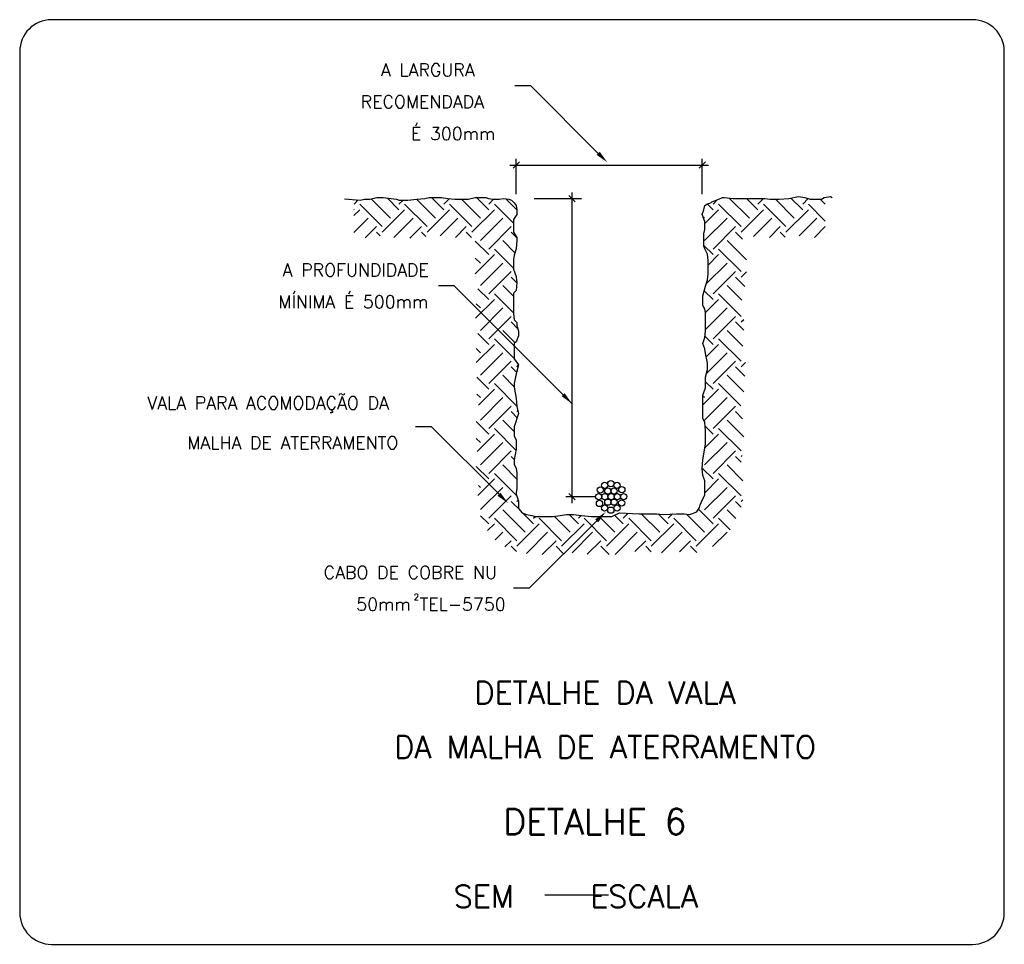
# Model space of a CAD drawing. Header units: millimetres. Extents: x 659 to 1031, y -73 to 11.
# Tile 115 of 141: x 937 to 953, y -47 to -32. Entities that reach past the tile are written whole.
import ezdxf

# ---------------------------------------------------------------- set-up
doc = ezdxf.new("R2010")
doc.units = ezdxf.units.MM
doc.header["$MEASUREMENT"] = 0
doc.linetypes.add('NULL', pattern=[0])
for name, color, linetype, lineweight in [('C01', 1, 'Continuous', 30), ('C02', 2, 'Continuous', 30), ('C03', 3, 'Continuous', 30), ('C04', 4, 'Continuous', 30), ('C05', 4, 'Continuous', 30), ('P-MARGEM', 4, 'Continuous', 30)]:
    doc.layers.add(name, color=color, linetype=linetype, lineweight=lineweight)
doc.styles.add('ROMANS', font='ROMANS')

msp = doc.modelspace()

# ---------------------------------------------------------------- hatches: boundary and pattern name
at = {"layer": 'C02', "linetype": 'Continuous'}
for points in [[(946.202, -34.224), (946.25, -34.176), (946.368, -34.341), (946.202, -34.224), (946.202, -34.224)], [(945.65, -38.018), (945.697, -37.971), (945.815, -38.135), (945.65, -38.018), (945.65, -38.018)], [(944.642, -39.582), (944.689, -39.535), (944.808, -39.7), (944.642, -39.582), (944.642, -39.582)], [(946.178, -39.952), (946.225, -39.999), (946.344, -39.835), (946.178, -39.952), (946.178, -39.952)]]:
    msp.add_hatch(color=2, dxfattribs=at).paths.add_polyline_path(points)

# ---------------------------------------------------------------- linework, layer by layer
for p, q in [((942.388, -34.999), (942.453, -34.933)), ((942.961, -35.219), (942.658, -34.916)), ((943.093, -35.087), (942.91, -34.903)), ((943.093, -34.999), (943.156, -34.936)), ((943.666, -35.219), (943.37, -34.922)), ((943.799, -35.087), (943.606, -34.894)), ((943.799, -34.999), (943.886, -34.911)), ((944.372, -35.219), (944.075, -34.922)), ((944.504, -35.087), (944.311, -34.894)), ((944.504, -34.999), (944.58, -34.922)), ((944.946, -35.089), (944.772, -34.914)), ((948.03, -34.999), (948.097, -34.932)), ((948.603, -35.219), (948.286, -34.902)), ((948.735, -35.087), (948.557, -34.908)), ((948.735, -34.999), (948.826, -34.908)), ((949.308, -35.219), (949.011, -34.922)), ((949.44, -35.087), (949.256, -34.902)), ((949.44, -34.999), (949.527, -34.912)), ((949.795, -35), (949.717, -34.922)), ((942.388, -35.087), (942.384, -35.083)), ((942.384, -35.179), (942.476, -35.087)), ((942.829, -35.351), (942.476, -34.999)), ((942.829, -35.439), (943.182, -35.087)), ((943.534, -35.351), (943.182, -34.999)), ((943.534, -35.439), (943.887, -35.087)), ((944.239, -35.351), (943.887, -34.999)), ((944.239, -35.439), (944.592, -35.087)), ((944.891, -35.297), (944.592, -34.999)), ((947.899, -35.305), (948.118, -35.087)), ((948.03, -35.087), (947.938, -34.994)), ((948.471, -35.351), (948.118, -34.999)), ((948.471, -35.439), (948.823, -35.087)), ((949.176, -35.351), (948.823, -34.999)), ((949.176, -35.439), (949.529, -35.087)), ((949.795, -35.264), (949.529, -34.999)), ((942.384, -35.443), (942.609, -35.219)), ((943.012, -35.521), (943.314, -35.219)), ((943.742, -35.496), (944.019, -35.219)), ((944.372, -35.572), (944.724, -35.219)), ((947.898, -35.219), (947.87, -35.191)), ((947.898, -35.572), (948.25, -35.219)), ((948.668, -35.507), (948.956, -35.219)), ((949.384, -35.495), (949.661, -35.219)), ((942.562, -35.53), (942.741, -35.351)), ((942.799, -35.498), (942.741, -35.439)), ((943.263, -35.534), (943.446, -35.351)), ((943.515, -35.508), (943.446, -35.439)), ((943.982, -35.521), (944.151, -35.351)), ((944.232, -35.521), (944.151, -35.439)), ((944.504, -35.704), (944.857, -35.351)), ((944.947, -35.529), (944.857, -35.439)), ((948.03, -35.704), (948.383, -35.351)), ((948.492, -35.549), (948.383, -35.439)), ((948.919, -35.521), (949.088, -35.351)), ((949.163, -35.515), (949.088, -35.439)), ((949.624, -35.521), (949.793, -35.351)), ((949.795, -35.441), (949.793, -35.439)), ((944.504, -35.792), (944.292, -35.581)), ((944.915, -35.763), (944.724, -35.572)), ((948.554, -35.875), (948.25, -35.572)), ((944.891, -36.003), (944.592, -35.704)), ((948.03, -35.792), (947.886, -35.647)), ((948.471, -36.056), (948.118, -35.704)), ((944.292, -36.092), (944.592, -35.792)), ((944.372, -35.924), (944.292, -35.845)), ((947.955, -35.955), (948.118, -35.792)), ((944.372, -36.277), (944.724, -35.924)), ((944.504, -36.409), (944.857, -36.056)), ((947.923, -36.251), (948.25, -35.924)), ((948.03, -36.409), (948.383, -36.056)), ((948.471, -36.145), (948.554, -36.062)), ((944.946, -36.234), (944.857, -36.145)), ((948.531, -36.293), (948.383, -36.145)), ((944.504, -36.497), (944.334, -36.327)), ((944.891, -36.443), (944.724, -36.277)), ((948.03, -36.497), (947.893, -36.36)), ((948.481, -36.507), (948.25, -36.277)), ((944.297, -36.792), (944.592, -36.497)), ((944.891, -36.708), (944.592, -36.409)), ((947.913, -36.702), (948.118, -36.497)), ((948.471, -36.762), (948.118, -36.409)), ((944.372, -36.629), (944.307, -36.565)), ((944.372, -36.982), (944.724, -36.629)), ((947.898, -36.629), (947.882, -36.614)), ((947.913, -36.966), (948.25, -36.629)), ((944.504, -37.114), (944.857, -36.762)), ((948.03, -37.114), (948.383, -36.762)), ((948.471, -36.85), (948.512, -36.809)), ((944.919, -37.177), (944.724, -36.982)), ((944.963, -36.956), (944.857, -36.85)), ((948.501, -37.233), (948.25, -36.982)), ((948.512, -36.979), (948.383, -36.85)), ((944.504, -37.202), (944.331, -37.029)), ((944.905, -37.427), (944.592, -37.114)), ((948.03, -37.202), (947.902, -37.075)), ((948.471, -37.467), (948.118, -37.114)), ((944.306, -37.488), (944.592, -37.202)), ((944.372, -37.335), (944.306, -37.269)), ((947.923, -37.398), (948.118, -37.202)), ((944.372, -37.687), (944.724, -37.335)), ((947.927, -37.658), (948.25, -37.335)), ((944.504, -37.819), (944.857, -37.467)), ((944.94, -37.639), (944.857, -37.555)), ((944.945, -37.555), (944.974, -37.525)), ((948.03, -37.819), (948.383, -37.467)), ((948.53, -37.703), (948.383, -37.555)), ((948.471, -37.555), (948.54, -37.486)), ((944.504, -37.908), (944.315, -37.718)), ((944.905, -37.868), (944.724, -37.687)), ((948.512, -37.949), (948.25, -37.687)), ((944.342, -38.158), (944.592, -37.908)), ((944.945, -38.172), (944.592, -37.819)), ((947.872, -38.154), (948.118, -37.908)), ((948.03, -37.908), (947.913, -37.791)), ((948.47, -38.171), (948.118, -37.819)), ((944.372, -38.04), (944.316, -37.985)), ((944.372, -38.392), (944.724, -38.04)), ((947.898, -38.04), (947.872, -38.014)), ((947.898, -38.392), (948.25, -38.04)), ((944.504, -38.525), (944.857, -38.172)), ((948.03, -38.525), (948.383, -38.172)), ((944.953, -38.356), (944.857, -38.26)), ((944.945, -38.26), (944.962, -38.243)), ((948.495, -38.373), (948.383, -38.26)), ((948.471, -38.26), (948.474, -38.257)), ((944.504, -38.613), (944.306, -38.415)), ((944.93, -38.863), (944.592, -38.525)), ((944.905, -38.573), (944.724, -38.392)), ((948.03, -38.613), (947.906, -38.489)), ((948.471, -38.877), (948.118, -38.525)), ((948.512, -38.654), (948.25, -38.392)), ((944.372, -38.745), (944.306, -38.68)), ((944.32, -38.885), (944.592, -38.613)), ((947.9, -38.831), (948.118, -38.613)), ((944.372, -39.098), (944.724, -38.745)), ((947.898, -39.098), (948.25, -38.745)), ((944.504, -39.23), (944.857, -38.877)), ((944.905, -39.014), (944.857, -38.965)), ((948.03, -39.23), (948.383, -38.877)), ((948.471, -39.054), (948.383, -38.965)), ((948.471, -38.965), (948.487, -38.949)), ((944.504, -39.318), (944.306, -39.121)), ((944.947, -39.32), (944.724, -39.098)), ((948.03, -39.318), (947.858, -39.147)), ((948.498, -39.345), (948.25, -39.098)), ((944.334, -39.576), (944.592, -39.318)), ((944.94, -39.578), (944.592, -39.23)), ((947.899, -39.537), (948.118, -39.318)), ((948.471, -39.583), (948.118, -39.23)), ((944.372, -39.45), (944.343, -39.422)), ((944.376, -39.799), (944.724, -39.45)), ((947.898, -39.803), (948.25, -39.45)), ((944.504, -39.935), (944.857, -39.583)), ((948.03, -39.935), (948.383, -39.583)), ((945.006, -39.82), (944.857, -39.671)), ((944.945, -39.671), (944.967, -39.649)), ((948.474, -39.762), (948.383, -39.671)), ((948.471, -39.671), (948.498, -39.644)), ((944.504, -40.023), (944.376, -39.895)), ((944.945, -40.288), (944.592, -39.935)), ((945.077, -40.156), (944.724, -39.803)), ((945.209, -40.023), (945.04, -39.854)), ((945.209, -39.935), (945.238, -39.906)), ((945.65, -40.288), (945.297, -39.935)), ((945.782, -40.156), (945.531, -39.904)), ((945.914, -40.023), (945.769, -39.878)), ((945.914, -39.935), (945.958, -39.892)), ((946.355, -40.288), (946.003, -39.935)), ((946.487, -40.156), (946.238, -39.906)), ((946.62, -40.023), (946.482, -39.886)), ((946.62, -39.935), (946.698, -39.857)), ((947.06, -40.288), (946.708, -39.935)), ((947.193, -40.156), (946.901, -39.864)), ((947.325, -40.023), (947.169, -39.867)), ((947.325, -39.935), (947.392, -39.868)), ((947.766, -40.288), (947.413, -39.935)), ((947.898, -40.156), (947.612, -39.87)), ((948.03, -40.023), (947.8, -39.793)), ((948.302, -40.119), (948.118, -39.935)), ((948.389, -39.941), (948.25, -39.803)), ((944.487, -40.129), (944.592, -40.023)), ((944.945, -40.376), (945.297, -40.023)), ((945.65, -40.376), (946.003, -40.023)), ((946.355, -40.376), (946.708, -40.023)), ((947.06, -40.376), (947.413, -40.023)), ((947.766, -40.376), (948.118, -40.023)), ((944.604, -40.276), (944.724, -40.156)), ((945.098, -40.487), (945.43, -40.156)), ((945.813, -40.477), (946.135, -40.156)), ((946.491, -40.504), (946.84, -40.156)), ((947.221, -40.479), (947.545, -40.156)), ((948.024, -40.382), (948.25, -40.156)), ((944.758, -40.386), (944.857, -40.288)), ((944.939, -40.458), (944.857, -40.376)), ((945.345, -40.504), (945.562, -40.288)), ((945.675, -40.489), (945.562, -40.376)), ((946.054, -40.501), (946.267, -40.288)), ((946.395, -40.504), (946.267, -40.376)), ((946.8, -40.46), (946.972, -40.288)), ((947.059, -40.463), (946.972, -40.376)), ((947.503, -40.463), (947.677, -40.288)), ((947.776, -40.475), (947.677, -40.376))]:
    msp.add_line(p, q)
at = {"layer": 'C01'}
for p, q in [((944.888, -34.434), (944.987, -34.334)), ((944.937, -34.843), (944.937, -34.284)), ((947.81, -34.434), (947.91, -34.334)), ((947.86, -34.843), (947.86, -34.284)), ((944.838, -34.384), (947.959, -34.384)), ((945.815, -39.697), (945.815, -34.813)), ((945.963, -34.913), (945.217, -34.913)), ((945.865, -34.962), (945.765, -34.863)), ((946.182, -39.597), (945.715, -39.597)), ((945.865, -39.647), (945.765, -39.548))]:
    msp.add_line(p, q, dxfattribs=at)
at = {"layer": 'C02'}
for p, q in [((945.165, -33.139), (944.915, -33.139)), ((945.165, -33.139), (946.226, -34.2)), ((943.963, -36.283), (943.713, -36.283)), ((943.963, -36.283), (945.815, -38.135)), ((943.605, -38.498), (943.355, -38.498)), ((943.605, -38.498), (944.666, -39.558)), ((945.141, -41.036), (946.202, -39.976)), ((945.141, -41.036), (944.891, -41.036))]:
    msp.add_line(p, q, dxfattribs=at)
for centre in [(946.257, -39.493), (946.326, -39.417), (946.377, -39.507), (946.424, -39.393), (946.475, -39.507), (946.522, -39.417), (946.596, -39.486), (946.231, -39.595), (946.329, -39.595), (946.428, -39.595), (946.526, -39.595), (946.624, -39.595), (946.245, -39.703), (946.326, -39.773), (946.377, -39.683), (946.424, -39.809), (946.475, -39.683), (946.522, -39.773), (946.594, -39.694)]:
    msp.add_circle(centre, 0.0492, dxfattribs=at)
at = {"layer": 'C03'}
msp.add_lwpolyline([(942.235, -34.913), (942.481, -34.936), (942.551, -34.922), (942.634, -34.922), (942.746, -34.894), (942.843, -34.894), (943.052, -34.922), (943.094, -34.936), (943.233, -34.936), (943.373, -34.922), (943.498, -34.908), (943.568, -34.894), (943.693, -34.894), (943.763, -34.894), (943.86, -34.908), (943.972, -34.922), (944.055, -34.922), (944.181, -34.922), (944.292, -34.894), (944.348, -34.894), (944.459, -34.894), (944.501, -34.908), (944.571, -34.922), (944.668, -34.922), (944.738, -34.908), (944.821, -34.922), (944.863, -34.936), (944.905, -34.978), (944.933, -35.02), (944.947, -35.089), (944.947, -35.159), (944.891, -35.242), (944.891, -35.27), (944.891, -35.382), (944.891, -35.437), (944.947, -35.521), (944.947, -35.563), (944.933, -35.702), (944.905, -35.799), (944.891, -35.869), (944.891, -36.022), (944.933, -36.133), (944.933, -36.147), (944.947, -36.231), (944.933, -36.356), (944.891, -36.398), (944.891, -36.454), (944.891, -36.537), (944.891, -36.718), (944.905, -36.815), (944.947, -36.857), (944.947, -36.899), (944.974, -36.996), (944.974, -37.066), (944.933, -37.164), (944.905, -37.191), (944.905, -37.358), (944.905, -37.428), (944.974, -37.525), (944.933, -37.665), (944.905, -37.818), (944.905, -37.874), (944.933, -38.054), (944.947, -38.18), (944.974, -38.291), (944.905, -38.5), (944.905, -38.542), (944.905, -38.639), (944.933, -38.709), (944.933, -38.848), (944.905, -39.015), (944.905, -39.085), (944.933, -39.154), (944.947, -39.224), (944.947, -39.349), (944.947, -39.419), (944.947, -39.474), (944.933, -39.53), (944.933, -39.558), (944.974, -39.669), (944.974, -39.781), (945.03, -39.85), (945.1, -39.878), (945.183, -39.892), (945.239, -39.906), (945.337, -39.906), (945.518, -39.906), (945.629, -39.892), (945.727, -39.878), (945.838, -39.878), (945.963, -39.892), (946.117, -39.906), (946.172, -39.906), (946.353, -39.906), (946.437, -39.906), (946.562, -39.85), (946.869, -39.864), (946.966, -39.864), (947.147, -39.864), (947.245, -39.878), (947.454, -39.864), (947.579, -39.864), (947.663, -39.878), (947.774, -39.836), (947.816, -39.767), (947.83, -39.725), (947.872, -39.628), (947.899, -39.572), (947.899, -39.502), (947.899, -39.433), (947.899, -39.349), (947.872, -39.266), (947.858, -39.154), (947.872, -39.015), (947.899, -38.834), (947.913, -38.764), (947.913, -38.653), (947.913, -38.556), (947.899, -38.43), (947.872, -38.361), (947.872, -38.235), (947.872, -38.18), (947.872, -37.999), (947.913, -37.887), (947.913, -37.804), (947.913, -37.72), (947.941, -37.595), (947.941, -37.498), (947.913, -37.344), (947.899, -37.275), (947.872, -37.191), (947.899, -37.094), (947.913, -36.996), (947.913, -36.899), (947.913, -36.704), (947.899, -36.648), (947.872, -36.593), (947.872, -36.44), (947.913, -36.286), (947.941, -36.189), (947.955, -36.092), (947.955, -35.994), (947.955, -35.883), (947.941, -35.785), (947.899, -35.702), (947.886, -35.66), (947.886, -35.535), (947.886, -35.465), (947.899, -35.395), (947.899, -35.27), (947.858, -35.159), (947.886, -35.089), (947.899, -35.02), (947.941, -34.992), (947.997, -34.978), (948.011, -34.964), (948.122, -34.922), (948.178, -34.894), (948.206, -34.894), (948.345, -34.908), (948.443, -34.908), (948.54, -34.908), (948.693, -34.908), (948.777, -34.908), (948.847, -34.908), (948.93, -34.922), (949.069, -34.922), (949.223, -34.908), (949.376, -34.88), (949.473, -34.894), (949.557, -34.922), (949.738, -34.922), (949.78, -34.894), (949.877, -34.88), (949.905, -34.894)], dxfattribs=at)
at = {"layer": 'C04', "color": 5}
msp.add_line((945.386, -45.856), (946.386, -45.856), dxfattribs=at)
at = {"layer": 'P-MARGEM'}
for p, q in [((952.11, -32.099), (937.63, -32.099)), ((937.13, -32.599), (937.13, -46.133)), ((952.61, -46.133), (952.61, -32.599)), ((937.63, -46.633), (952.11, -46.633))]:
    msp.add_line(p, q, dxfattribs=at)
for centre, start, end in [((937.63, -32.599), 90, 180), ((952.11, -32.599), 0, 90), ((937.63, -46.133), 180, 270), ((952.11, -46.133), 270, 0)]:
    msp.add_arc(centre, 0.5, start, end, dxfattribs=at)

# ---------------------------------------------------------------- texts
at = {"layer": 'C03', "linetype": 'NULL', "attachment_point": 7, "line_spacing_factor": 0.798, "style": 'ROMANS'}
for s, insert, char_height, width in [('         A LARGURA ', (941.574, -32.989), 0.2, 6.97143), ('       RECOMENDADA', (941.531, -33.489), 0.2, 7.08571), ('     É 300mm', (942.594, -33.989), 0.2, 4.97143), ('A PROFUNDIDADE ', (941.264, -36.133), 0.2, 5.2), ('MÍNIMA É 500mm', (941.197, -36.633), 0.2, 5.35238), ('VALA PARA ACOMODAÇÃO DA', (939.137, -38.281), 0.2, 8.70476), ('MALHA DE ATERRAMENTO', (939.765, -38.848), 0.2, 7.50476), ('CABO DE COBRE NU ', (941.909, -40.888), 0.2, 6.34286), ('50mm TEL-5750', (942.421, -41.388), 0.2, 5.25714), ('2', (943.323, -41.224), 0.1, 0.1619)]:
    msp.add_mtext(s, dxfattribs=dict(at, insert=insert, char_height=char_height, width=width))
at = {"layer": 'C04', "color": 5, "linetype": 'NULL', "char_height": 0.35, "line_spacing_factor": 0.798, "style": 'ROMANS'}
for s, insert, width, attachment_point in [('DETALHE DA VALA', (946.335, -42.854), 9.43333, 8), ('DA MALHA DE ATERRAMENTO', (946.335, -43.706), 15.13333, 8), ('SEM     ESCALA', (943.954, -46.055), 9.33333, 7)]:
    msp.add_mtext(s, dxfattribs=dict(at, insert=insert, width=width, attachment_point=attachment_point))
at = {"layer": 'C05', "linetype": 'NULL', "insert": (944.731, -44.905), "char_height": 0.4, "width": 6.47619, "attachment_point": 7, "line_spacing_factor": 0.798, "style": 'ROMANS'}
msp.add_mtext('DETALHE 6', dxfattribs=at)

doc.saveas('drawing.dxf')
